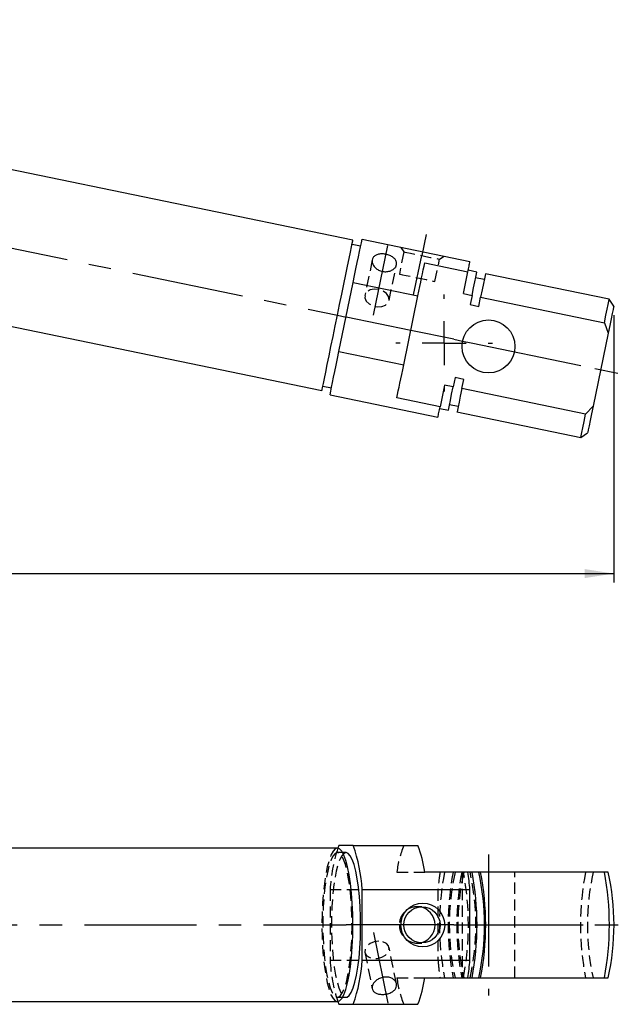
# Model space of a CAD drawing. Extents: x 31 to 414, y 9 to 274.
# Tile 6 of 8: x 222 to 290, y 150 to 261. Entities that reach past the tile are written whole.
import ezdxf

# ---------------------------------------------------------------- set-up
doc = ezdxf.new("R2010")
doc.units = 0
doc.linetypes.add('CENTERX2', pattern=[20.32, 12.7, -2.54, 2.54, -2.54])
doc.linetypes.add('HIDDEN', pattern=[1.905, 1.27, -0.635])
doc.layers.get('0').update_dxf_attribs({"linetype": 'CONTINUOUS'})
doc.styles.add('SLDTEXTSTYLE0', font='TXT', dxfattribs={"width": 0.75})
doc.dimstyles.new('SLDDIMSTYLE0', dxfattribs={"dimtxt": 3.5, "dimasz": 3.302, "dimexe": 0, "dimexo": 0.0625, "dimgap": 0.875, "dimtad": 1, "dimdec": 0, "dimrnd": 1e-09, "dimzin": 12, "dimtxsty": 'SLDTEXTSTYLE0', "dimsah": 1, "dimcen": 0.09, "dimazin": 3, "dimtfac": 1, "dimtdec": 0, "dimtofl": 0, "dimtmove": 0, "dimatfit": 3, "dimtolj": 1, "dimtzin": 12})

# ---------------------------------------------------------------- blocks, each defined once
blk = doc.blocks.new('_D')
at = {"color": 179, "linetype": 'CONTINUOUS'}
for p, q in [((54.88, 236.09), (54.88, 197.54)), ((289.81, 227.85), (289.81, 197.54)), ((54.88, 198.54), (289.81, 198.54))]:
    blk.add_line(p, q, dxfattribs=at)
for points in [[(54.88, 198.54), (58.18, 198.03), (58.18, 199.05)], [(289.81, 198.54), (286.51, 199.05), (286.51, 198.03)]]:
    blk.add_solid(points, dxfattribs=at)
at = {"color": 179, "linetype": 'CONTINUOUS', "insert": (159.73, 203.05, 0.1), "char_height": 3.5, "attachment_point": 1, "style": 'SLDTEXTSTYLE0'}
blk.add_mtext('235', dxfattribs=at)
blk = doc.blocks.new('SW_CENTERMARKSYMBOL_0')
at = {"color": 0, "linetype": 'CONTINUOUS'}
for p, q in [((0, 5), (0, 5.5)), ((0, 0), (0, 2.5)), ((-5, 0), (-5.5, 0)), ((0, 0), (-2.5, 0)), ((0, 0), (0, -2.5)), ((0, 0), (2.5, 0)), ((5, 0), (5.5, 0)), ((0, -5), (0, -5.5))]:
    blk.add_line(p, q, dxfattribs=at)

msp = doc.modelspace()

# ---------------------------------------------------------------- linework, layer by layer
at = {"color": 179, "linetype": 'CENTERX2'}
for p, q in [((95.928338, 261.342951), (258.456716, 227.827239)), ((268.513473, 236.984839), (268.021689, 234.600018)), ((262.541601, 227.830734), (264.170623, 235.730383)), ((267.099718, 230.12909), (268.021689, 234.600018)), ((258.456716, 227.827239), (259.436109, 227.625274)), ((266.781555, 226.110536), (259.436109, 227.625274)), ((271.678518, 225.100711), (266.781555, 226.110536)), ((271.678518, 225.100711), (272.657911, 224.898746)), ((272.657911, 224.898746), (273.637304, 224.696781)), ((273.637304, 224.696781), (287.676899, 221.801613)), ((287.676899, 221.801613), (290.28698, 221.263376)), ((275.596089, 166.701592), (275.596089, 150.701592)), ((107.830221, 158.701592), (258.456716, 158.701592)), ((258.456716, 158.701592), (259.436109, 158.701592)), ((266.781555, 158.701592), (259.436109, 158.701592)), ((271.678518, 158.701592), (266.781555, 158.701592)), ((271.678518, 158.701592), (272.657911, 158.701592)), ((272.657911, 158.701592), (273.637304, 158.701592)), ((273.637304, 158.701592), (287.676899, 158.701592)), ((287.676899, 158.701592), (290.328195, 158.701592)), ((262.549595, 157.833582), (264.162629, 149.846884))]:
    msp.add_line(p, q, dxfattribs=at)
at = {"color": 7, "linetype": 'CONTINUOUS'}
for p, q in [((260.213815, 236.347956), (192.635716, 250.283541)), ((261.092224, 235.656294), (260.11283, 235.858259)), ((261.253797, 236.439808), (273.496204, 233.915246)), ((268.359237, 233.761248), (273.256206, 232.751424)), ((189.121523, 233.242108), (256.699615, 219.306522)), ((272.747212, 230.28317), (273.256206, 232.751424)), ((274.273627, 232.733888), (273.294233, 232.935853)), ((289.292612, 229.636754), (275.253021, 232.531923)), ((258.627676, 223.70495), (260.244541, 231.545598)), ((260.244541, 231.545598), (267.589979, 230.03086)), ((275.118717, 231.880627), (274.139323, 232.082592)), ((265.973129, 222.190212), (267.589979, 230.03086)), ((272.747212, 230.28317), (273.726605, 230.081205)), ((273.726605, 230.081205), (273.510062, 229.031067)), ((273.510062, 229.031067), (274.489455, 228.829102)), ((274.489455, 228.829102), (274.705999, 229.879241)), ((274.705999, 229.879241), (288.74559, 226.984072)), ((289.809607, 228.851152), (289.292612, 229.636754)), ((288.74559, 226.984072), (289.180346, 225.799627)), ((289.180346, 225.799627), (287.476056, 217.534985)), ((258.627676, 223.70495), (265.973129, 222.190212)), ((271.805771, 220.766426), (271.589213, 219.716287)), ((272.785165, 220.56446), (271.805771, 220.766426)), ((272.568606, 219.514323), (272.785165, 220.56446)), ((256.8006, 219.796219), (257.779994, 219.594252)), ((270.609819, 219.918252), (270.100825, 217.45)), ((271.589213, 219.716287), (270.609819, 219.918252)), ((286.608197, 216.619154), (272.568606, 219.514323)), ((257.61842, 218.810738), (269.860827, 216.286176)), ((270.100825, 217.45), (265.203871, 218.459823)), ((271.176495, 217.714901), (272.155889, 217.512935)), ((270.062797, 217.26557), (271.042191, 217.063605)), ((272.021585, 216.861638), (286.061176, 213.966471)), ((287.476056, 217.534985), (286.608197, 216.619154)), ((286.061176, 213.966471), (286.84678, 214.48346)), ((258.627676, 167.701592), (258.502178, 167.398679)), ((260.244541, 167.701592), (258.627676, 167.701592)), ((260.244541, 167.701592), (267.589979, 167.701592)), ((258.456715, 167.401593), (190.878615, 167.401593)), ((259.436109, 166.901593), (259.043806, 166.901593)), ((273.256206, 164.701593), (268.359237, 164.701593)), ((273.726605, 164.701593), (273.256206, 164.701593)), ((274.489455, 164.701593), (273.726605, 164.701593)), ((274.705999, 164.701593), (274.489455, 164.701593)), ((288.74559, 164.701593), (274.705999, 164.701593)), ((289.180346, 164.701593), (288.74559, 164.701593)), ((261.253797, 162.704404), (273.496204, 162.704404)), ((261.253797, 154.698781), (261.253797, 162.704404)), ((273.496204, 154.698781), (273.496204, 162.704404)), ((261.253797, 154.698781), (273.496204, 154.698781)), ((268.359237, 152.701592), (273.256206, 152.701592)), ((273.256206, 152.701592), (273.726605, 152.701592)), ((273.726605, 152.701592), (274.489455, 152.701592)), ((274.489455, 152.701592), (274.705999, 152.701592)), ((274.705999, 152.701592), (288.74559, 152.701592)), ((288.74559, 152.701592), (289.180346, 152.701592)), ((190.878615, 150.001592), (258.456715, 150.001592)), ((258.502178, 150.004506), (258.627676, 149.701593)), ((258.627676, 149.701593), (260.244541, 149.701593)), ((259.043806, 150.501592), (259.436109, 150.501592)), ((260.244541, 149.701593), (267.589979, 149.701593))]:
    msp.add_line(p, q, dxfattribs=at)
at = {"color": 7, "linetype": 'HIDDEN'}
for p, q in [((265.999236, 235.017075), (265.481197, 232.504933)), ((265.661069, 235.530966), (265.999236, 235.017075)), ((270.044141, 234.18296), (270.558022, 234.52114)), ((262.409471, 234.121898), (261.574381, 230.07227)), ((264.316686, 229.506769), (265.151777, 233.556396)), ((269.526087, 231.670817), (270.044141, 234.18296)), ((259.043806, 166.901593), (258.456715, 166.901593)), ((265.203871, 164.701593), (268.359237, 164.701593)), ((272.596084, 164.701593), (272.596084, 152.701592)), ((278.596096, 152.701592), (278.596096, 164.701593)), ((257.61842, 162.704404), (257.61842, 154.698781)), ((257.61842, 162.704404), (261.253797, 162.704404)), ((269.860827, 162.704404), (269.860827, 154.698781)), ((268.021696, 160.766592), (267.503642, 160.766592)), ((267.503642, 156.636593), (268.021696, 156.636593)), ((261.573233, 155.59601), (262.4074, 151.4658)), ((265.151985, 152.020109), (264.317818, 156.15032)), ((257.61842, 154.698781), (261.253797, 154.698781)), ((265.203871, 152.701592), (268.359237, 152.701592)), ((258.456715, 150.501592), (259.043806, 150.501592))]:
    msp.add_line(p, q, dxfattribs=at)
at = {"color": 7, "linetype": 'CONTINUOUS', "flags": 128}
for points in [[(256.699615, 219.306522), (256.717511, 219.393251), (256.770798, 219.65167), (256.858402, 220.076523), (256.97855, 220.659156), (257.128798, 221.387711), (257.306062, 222.247356), (257.506766, 223.220592), (257.726796, 224.287606), (257.961683, 225.426675), (258.206659, 226.614614), (258.456715, 227.827239), (258.706771, 229.039864), (258.951746, 230.227803), (259.186633, 231.366872), (259.406679, 232.433886), (259.607368, 233.407121), (259.784647, 234.266766), (259.93488, 234.995322), (260.055028, 235.577955), (260.142632, 236.002807), (260.195934, 236.261227), (260.213815, 236.347956)], [(260.244541, 231.545598), (260.407635, 232.336526), (260.562577, 233.08784), (260.708027, 233.793223), (260.842793, 234.446746), (260.965728, 235.042912), (261.075818, 235.57671), (261.172094, 236.043651), (261.253797, 236.439808)], [(267.589979, 230.03086), (267.701351, 230.570912), (267.809161, 231.093728), (267.913007, 231.597294), (268.012472, 232.079662), (268.107184, 232.538966), (268.196784, 232.973433), (268.280916, 233.381387), (268.359237, 233.761248)], [(273.256206, 232.751424), (273.291328, 232.921766), (273.325049, 233.085274), (273.357325, 233.241806), (273.38814, 233.391225), (273.417466, 233.533398), (273.445257, 233.668204), (273.471512, 233.795524), (273.496204, 233.915246)], [(273.726605, 230.081205), (273.90004, 230.922227), (274.044, 231.62032), (274.155058, 232.158923), (274.230607, 232.525251), (274.268829, 232.710614), (274.273627, 232.733888)], [(275.253021, 232.531923), (275.248223, 232.508649), (275.210001, 232.323286), (275.134452, 231.956956), (275.023394, 231.418356), (274.879434, 230.720262), (274.705999, 229.879241)], [(288.74559, 226.984072), (288.919025, 227.825093), (289.062985, 228.523187), (289.174058, 229.061789), (289.249592, 229.428117), (289.287814, 229.61348), (289.292612, 229.636754)], [(289.809607, 228.851152), (289.790772, 228.759791), (289.734729, 228.488033), (289.642908, 228.04279), (289.517664, 227.435387), (289.362141, 226.681273), (289.180346, 225.799627)], [(257.61842, 218.810738), (257.700123, 219.206897), (257.796415, 219.673838), (257.90649, 220.207635), (258.029424, 220.803802), (258.16419, 221.457324), (258.309655, 222.162708), (258.464583, 222.914023), (258.627676, 223.70495)], [(265.203871, 218.459823), (265.282207, 218.839686), (265.366324, 219.247638), (265.455924, 219.682108), (265.550636, 220.141412), (265.650102, 220.623779), (265.753948, 221.127344), (265.861758, 221.650162), (265.973129, 222.190212)], [(271.042191, 217.063605), (271.046989, 217.086879), (271.085211, 217.272242), (271.16076, 217.63857), (271.271818, 218.177173), (271.415778, 218.875266), (271.589213, 219.716287)], [(272.568606, 219.514323), (272.395172, 218.673301), (272.251212, 217.975206), (272.140153, 217.436605), (272.064604, 217.070277), (272.026383, 216.884914), (272.021585, 216.861638)], [(269.860827, 216.286176), (269.885518, 216.405899), (269.911774, 216.533219), (269.93958, 216.668026), (269.96889, 216.810198), (269.999706, 216.959617), (270.031982, 217.116148), (270.065703, 217.279657), (270.100825, 217.45)], [(286.061176, 213.966471), (286.065974, 213.989743), (286.104195, 214.17511), (286.179744, 214.541436), (286.290817, 215.080039), (286.434763, 215.778132), (286.608197, 216.619154)], [(287.476056, 217.534985), (287.294247, 216.653341), (287.138738, 215.899226), (287.013479, 215.291822), (286.921658, 214.846579), (286.865615, 214.574822), (286.84678, 214.48346)], [(258.456715, 150.001592), (258.706771, 150.090146), (258.951746, 150.354004), (259.186633, 150.787794), (259.406679, 151.382687), (259.607368, 152.126571), (259.784647, 153.004304), (259.93488, 153.998017), (260.055028, 155.087482), (260.142632, 156.250519), (260.195934, 157.463453), (260.213815, 158.701592), (260.195934, 159.939732), (260.142632, 161.152666), (260.055028, 162.315703), (259.93488, 163.405168), (259.784647, 164.398881), (259.607368, 165.276614), (259.406679, 166.020498), (259.186633, 166.615391), (258.951746, 167.049181), (258.706771, 167.313039), (258.456715, 167.401593), (258.456715, 167.401593)], [(259.436109, 150.501592), (259.557002, 150.523467), (259.796195, 150.69777), (260.027729, 151.042661), (260.246642, 151.550787), (260.448285, 152.211321), (260.628351, 153.010184), (260.78301, 153.930349), (260.908954, 154.952205), (261.003517, 156.053973), (261.064671, 157.21217), (261.091121, 158.402112), (261.082285, 159.598436), (261.038371, 160.775646), (260.960304, 161.908651), (260.849752, 162.973303), (260.70907, 163.946911), (260.541268, 164.808724), (260.349893, 165.540375), (260.139056, 166.126268), (259.913229, 166.553918), (259.677239, 166.814208), (259.436109, 166.901593), (259.436109, 166.901593)]]:
    msp.add_lwpolyline(points, dxfattribs=at)
at = {"color": 7, "linetype": 'HIDDEN', "flags": 128}
for points in [[(265.999236, 235.017075), (266.08909, 234.998547), (266.350665, 234.944606), (266.760715, 234.860049), (267.282807, 234.752386), (267.870553, 234.631185), (268.471726, 234.507213), (269.032918, 234.391488), (269.504242, 234.294293), (269.843855, 234.224262), (270.021551, 234.187618), (270.044141, 234.18296)], [(265.481197, 232.504933), (265.571051, 232.486405), (265.832626, 232.432465), (266.242676, 232.347907), (266.764768, 232.240244), (267.352514, 232.119042), (267.953687, 231.995071), (268.514865, 231.879347), (268.986203, 231.782151), (269.325816, 231.712119), (269.503512, 231.675475), (269.526087, 231.670817)], [(263.14547, 230.759069), (262.636655, 230.795738), (262.169548, 230.696513), (261.807241, 230.474793), (261.598684, 230.160522), (261.572011, 229.796148), (261.730843, 229.430876), (262.053721, 229.114042), (262.497046, 228.888435), (263.000943, 228.784523), (263.497361, 228.816343), (263.919242, 228.979596), (264.209621, 229.252233), (264.329277, 229.597434), (264.262058, 229.968577), (264.017024, 230.315537), (263.627284, 230.591457), (263.14547, 230.759069)], [(258.456715, 167.401593), (258.206659, 167.313039), (257.961683, 167.049181), (257.726796, 166.615391), (257.506766, 166.020498), (257.306062, 165.276614), (257.128798, 164.398881), (256.97855, 163.405168), (256.858402, 162.315703), (256.770798, 161.152666), (256.717511, 159.939732), (256.699615, 158.701592), (256.717511, 157.463453), (256.770798, 156.250519), (256.858402, 155.087482), (256.97855, 153.998017), (257.128798, 153.004304), (257.306062, 152.126571), (257.506766, 151.382687), (257.726796, 150.787794), (257.961683, 150.354004), (258.206659, 150.090146), (258.456715, 150.001592), (258.456715, 150.001592)], [(258.456715, 166.901593), (258.215584, 166.814208), (257.979595, 166.553918), (257.753768, 166.126268), (257.542931, 165.540375), (257.351555, 164.808724), (257.183753, 163.946911), (257.043072, 162.973303), (256.93252, 161.908651), (256.854453, 160.775646), (256.810539, 159.598436), (256.801703, 158.402112), (256.828152, 157.21217), (256.889307, 156.053973), (256.983869, 154.952205), (257.109814, 153.930349), (257.264473, 153.010184), (257.444539, 152.211321), (257.646181, 151.550787), (257.865109, 151.042661), (258.096628, 150.69777), (258.335822, 150.523467), (258.577608, 150.523467), (258.816802, 150.69777), (259.048336, 151.042661), (259.267249, 151.550787), (259.468891, 152.211321), (259.648957, 153.010184), (259.803616, 153.930349), (259.929561, 154.952205), (260.024123, 156.053973), (260.085278, 157.21217), (260.111727, 158.402112), (260.102891, 159.598436), (260.058977, 160.775646), (259.98091, 161.908651), (259.870358, 162.973303), (259.729676, 163.946911), (259.561874, 164.808724), (259.370499, 165.540375), (259.159662, 166.126268), (258.933835, 166.553918), (258.697846, 166.814208), (258.456715, 166.901593)], [(259.436109, 166.901593), (259.194978, 166.814208), (258.958988, 166.553918), (258.733161, 166.126268), (258.522325, 165.540375), (258.330949, 164.808724), (258.163147, 163.946911), (258.022465, 162.973303), (257.911914, 161.908651), (257.833846, 160.775646), (257.789933, 159.598436), (257.781096, 158.402112), (257.807546, 157.21217), (257.8687, 156.053973), (257.963263, 154.952205), (258.089208, 153.930349), (258.243867, 153.010184), (258.423932, 152.211321), (258.625575, 151.550787), (258.844488, 151.042661), (259.076022, 150.69777), (259.315216, 150.523467), (259.436109, 150.501592)], [(263.14547, 156.863115), (262.636655, 156.796266), (262.169548, 156.604747), (261.807241, 156.314424), (261.598684, 155.964506), (261.572011, 155.602253), (261.730843, 155.276588), (262.053721, 155.031493), (262.497046, 154.900072), (263.000943, 154.900072), (263.497361, 155.031493), (263.919242, 155.276588), (264.209621, 155.602253), (264.329277, 155.964506), (264.262058, 156.314424), (264.017024, 156.604747), (263.627284, 156.796266), (263.14547, 156.863115)]]:
    msp.add_lwpolyline(points, dxfattribs=at)
at = {"color": 7, "linetype": 'CONTINUOUS'}
for centre, radius in [((275.596089, 224.292851), 3), ((268.14366, 158.692745), 2.482607), ((268.051652, 158.709574), 2.052432)]:
    msp.add_circle(centre, radius, dxfattribs=at)
for centre, radius, start, end in [((243.997349, 161.819722), 17.27911, 2.93479991, 19.90146249), ((256.127616, 163.163796), 12.32791, 7.16580309, 21.59794981), ((242.132643, 159.948523), 31.484406, 5.02161864, 8.68290221), ((242.478357, 158.701592), 31.819067, 349.13087974, 10.86912026), ((247.505586, 158.701592), 27.642888, 347.46393953, 12.53606047), ((243.457751, 158.701592), 31.819067, 349.13087974, 10.86912026), ((257.497709, 158.701592), 31.818706, 349.1307551, 10.8692449), ((262.196476, 158.701592), 27.642888, 347.46393953, 12.53606047), ((267.466291, 158.701592), 2.069328, 278.23445553, 81.76554447), ((243.997349, 155.583463), 17.27911, 340.09853751, 357.06520009), ((242.132643, 157.454662), 31.484406, 351.31709779, 354.97838136), ((256.127616, 154.239389), 12.32791, 338.40205019, 352.83419691)]:
    msp.add_arc(centre, radius, start, end, dxfattribs=at)
at = {"color": 7, "linetype": 'HIDDEN'}
for centre, radius, start, end in [((277.435492, 163.163796), 12.32791, 158.40205019, 172.83419691), ((276.208076, 161.634988), 18.620391, 161.96869741, 176.70754761), ((301.224388, 159.948523), 31.484406, 171.31709779, 174.97838136), ((301.85854, 158.701592), 31.819532, 169.13104048, 190.86895952), ((302.837461, 158.701592), 31.819067, 169.13087974, 190.86912026), ((298.788837, 158.701592), 27.642103, 167.46357795, 192.53642205), ((303.816854, 158.701592), 31.819067, 169.13087974, 190.86912026), ((299.768231, 158.701592), 27.642103, 167.46357795, 192.53642205), ((241.498964, 158.701592), 31.819067, 349.13087974, 10.86912026), ((246.526192, 158.701592), 27.642888, 347.46393953, 12.53606047), ((317.856919, 158.701592), 31.819532, 169.13104048, 190.86895952), ((314.459122, 158.701592), 27.642103, 167.46357795, 192.53642205), ((267.517993, 158.727376), 2.036959, 83.1010629, 180.72526447), ((267.517993, 158.675809), 2.036959, 179.27473553, 276.8989371), ((276.208076, 155.768197), 18.620391, 183.29245239, 198.03130259), ((301.224388, 157.454662), 31.484406, 185.02161864, 188.68290221), ((277.435492, 154.239389), 12.32791, 187.16580309, 201.59794981)]:
    msp.add_arc(centre, radius, start, end, dxfattribs=at)
at = {"color": 7, "linetype": 'CONTINUOUS'}
for points in [[(263.566755, 232.802048), (263.415956, 232.84584), (263.114391, 232.933413), (262.744312, 233.204661), (262.486936, 233.53762), (262.373217, 233.899069), (262.415197, 234.237844), (262.605986, 234.515436), (262.924861, 234.706677), (263.339843, 234.797875), (263.706106, 234.787386), (264.067578, 234.725889), (264.420317, 234.614966), (264.800148, 234.39256), (265.067308, 234.106637), (265.188312, 233.780712), (265.147495, 233.447372), (264.95138, 233.144072), (264.62295, 232.906468), (264.198477, 232.769438), (263.827421, 232.756025), (263.619634, 232.792712), (263.566755, 232.802048)], [(263.566755, 150.817352), (263.415956, 150.826584), (263.114391, 150.845045), (262.744312, 150.991564), (262.486936, 151.216174), (262.373217, 151.511342), (262.415197, 151.845935), (262.605986, 152.182691), (262.924861, 152.481452), (263.339843, 152.702428), (263.706106, 152.787463), (264.067578, 152.804542), (264.420317, 152.754237), (264.800148, 152.570584), (265.067308, 152.294507), (265.188312, 151.964003), (265.147495, 151.623577), (264.95138, 151.313264), (264.62295, 151.061349), (264.198477, 150.888994), (263.827421, 150.823029), (263.619634, 150.818504), (263.566755, 150.817352)]]:
    msp.add_open_spline(points, degree=3, knots=[0, 0, 0, 0, 0.0533145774, 0.1066170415, 0.160258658, 0.2141271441, 0.2676291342, 0.3207488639, 0.3740538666, 0.4278292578, 0.4816344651, 0.4999998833, 0.5533151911, 0.6066174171, 0.6602587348, 0.714127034, 0.767628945, 0.8207489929, 0.8740548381, 0.927829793, 0.9816335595, 1, 1, 1, 1], dxfattribs=at)

# ---------------------------------------------------------------- block references
at = {"color": 179, "linetype": 'CONTINUOUS'}
msp.add_blockref('SW_CENTERMARKSYMBOL_0', (270.568309, 224.677735), dxfattribs=at)

# ---------------------------------------------------------------- dimensions: what is measured, and where the dimension line sits
dim = msp.add_linear_dim(base=(289.809608, 198.541394), p1=(54.877325, 237.08643), p2=(289.809608, 228.851152), dimstyle='SLDDIMSTYLE0', dxfattribs=at)
dim.commit()
dim.dimension.update_dxf_attribs({"geometry": '_D', "text_midpoint": (165.033634, 198.541394), "dimtype": 160})

doc.saveas('drawing.dxf')
